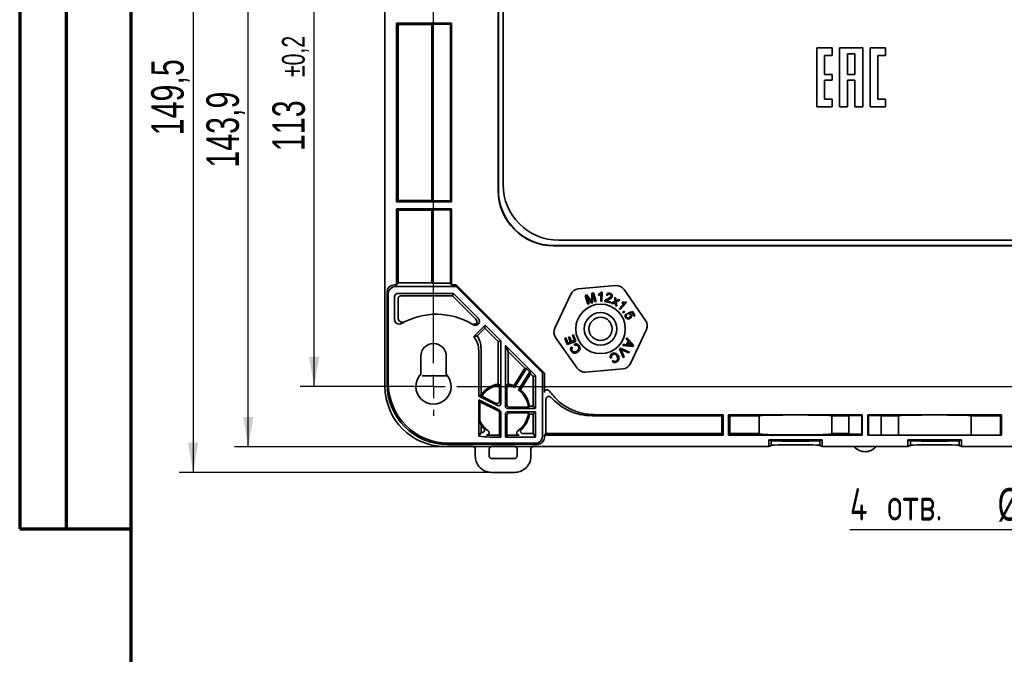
# Model space of a CAD drawing. Header units: millimetres. Extents: x 8 to 210, y -1 to 292.
# Tile 2 of 7: x 8 to 114, y 158 to 227. Entities that reach past the tile are written whole.
import ezdxf

# ---------------------------------------------------------------- set-up
doc = ezdxf.new("R2010")
doc.units = ezdxf.units.MM
doc.layers.add('ЦВЕТ_ОСНОВНОЙ_НАДПИСИ_И_РАМКИ', color=7, linetype='Continuous')
doc.layers.add('ЧЕРТЕЖ', color=234, linetype='Continuous', lineweight=25)
doc.styles.add('SLDTEXTSTYLE0', font='TXT', dxfattribs={"width": 0.7, "bigfont": 'bigfont'})
doc.styles.add('SLDTEXTSTYLE1', font='TXT', dxfattribs={"width": 0.7})
doc.dimstyles.new('SLDDIMSTYLE0', dxfattribs={"dimtxt": 3.5, "dimasz": 3.2, "dimexe": 0, "dimexo": 0.0625, "dimgap": 0.875, "dimtad": 2, "dimdec": 1, "dimlfac": 2, "dimrnd": 1e-09, "dimzin": 12, "dimdsep": 46, "dimtxsty": 'SLDTEXTSTYLE1', "dimsah": 1, "dimcen": 0.09, "dimadec": 0, "dimazin": 3, "dimtol": 1, "dimtp": 0.2, "dimtm": 0.2, "dimtfac": 1, "dimtdec": 1, "dimtofl": 0, "dimtmove": 0, "dimatfit": 3, "dimfxl": 0, "dimfrac": 2, "dimtolj": 1, "dimarcsym": 0})
doc.dimstyles.new('SLDDIMSTYLE1', dxfattribs={"dimtxt": 3.5, "dimasz": 3.2, "dimexe": 0, "dimexo": 0.0625, "dimgap": 0.875, "dimtad": 2, "dimdec": 1, "dimlfac": 2, "dimrnd": 1e-09, "dimzin": 12, "dimdsep": 46, "dimtxsty": 'SLDTEXTSTYLE1', "dimsah": 1, "dimcen": 0.09, "dimadec": 0, "dimazin": 3, "dimtfac": 1, "dimtdec": 1, "dimtofl": 0, "dimtmove": 0, "dimatfit": 3, "dimfxl": 0, "dimfrac": 2, "dimtolj": 1, "dimtzin": 12, "dimarcsym": 0})
doc.dimstyles.new('SLDDIMSTYLE2', dxfattribs={"dimtxt": 3.5, "dimasz": 3.2, "dimexe": 0, "dimexo": 0.0625, "dimgap": 0.875, "dimtad": 0, "dimtih": 1, "dimtoh": 1, "dimdec": 1, "dimlfac": 2, "dimrnd": 1e-09, "dimzin": 12, "dimdsep": 46, "dimtxsty": 'SLDTEXTSTYLE1', "dimsah": 1, "dimcen": 0, "dimadec": 0, "dimazin": 3, "dimtfac": 1, "dimtdec": 1, "dimtofl": 0, "dimtmove": 0, "dimatfit": 3, "dimfxl": 0, "dimfrac": 2, "dimtolj": 1, "dimtzin": 12, "dimarcsym": 0})

# ---------------------------------------------------------------- blocks, each defined once
blk = doc.blocks.new('_D_1')
at = {"layer": 'ЧЕРТЕЖ'}
for p, q in [((52.59, 243.82), (38.23, 243.82)), ((39.73, 187.32), (39.73, 243.82)), ((52.59, 187.32), (38.23, 187.32))]:
    blk.add_line(p, q, dxfattribs=at)
for points in [[(39.73, 243.82), (39.18, 240.62), (40.28, 240.62)], [(39.73, 187.32), (40.28, 190.52), (39.18, 190.52)]]:
    blk.add_solid(points, dxfattribs=at)
at = {"layer": 'ЧЕРТЕЖ', "attachment_point": 1, "rotation": 90, "style": 'SLDTEXTSTYLE1'}
for s, insert, char_height in [('±0,2', (36.26, 220.64), 2.45), ('113', (35.22, 212.67), 3.5)]:
    blk.add_mtext(s, dxfattribs=dict(at, insert=insert, char_height=char_height))
blk = doc.blocks.new('_D_2')
at = {"layer": 'ЧЕРТЕЖ'}
for p, q in [((53.85, 252.8), (31.13, 252.8)), ((32.63, 180.84), (32.63, 252.8)), ((63.34, 180.84), (31.13, 180.84))]:
    blk.add_line(p, q, dxfattribs=at)
for points in [[(32.63, 252.8), (32.08, 249.6), (33.18, 249.6)], [(32.63, 180.84), (33.18, 184.04), (32.08, 184.04)]]:
    blk.add_solid(points, dxfattribs=at)
at = {"layer": 'ЧЕРТЕЖ', "insert": (28.12, 210.88), "char_height": 3.5, "attachment_point": 1, "rotation": 90, "style": 'SLDTEXTSTYLE1'}
blk.add_mtext('143,9', dxfattribs=at)
blk = doc.blocks.new('_D_3')
at = {"layer": 'ЧЕРТЕЖ'}
for p, q in [((53.85, 252.8), (25.19, 252.8)), ((26.69, 252.8), (26.69, 178.07)), ((58.84, 178.07), (25.19, 178.07))]:
    blk.add_line(p, q, dxfattribs=at)
for points in [[(26.69, 252.8), (26.14, 249.6), (27.24, 249.6)], [(26.69, 178.07), (27.24, 181.27), (26.14, 181.27)]]:
    blk.add_solid(points, dxfattribs=at)
at = {"layer": 'ЧЕРТЕЖ', "insert": (22.17, 214.37), "char_height": 3.5, "attachment_point": 1, "rotation": 90, "style": 'SLDTEXTSTYLE1'}
blk.add_mtext('149,5', dxfattribs=at)
blk = doc.blocks.new('_D_5')
at = {"layer": 'ЧЕРТЕЖ'}
for p, q in [((142.93, 188.67), (147.31, 193.05)), ((140.24, 185.98), (126.13, 171.87)), ((126.13, 171.87), (97.44, 171.87))]:
    blk.add_line(p, q, dxfattribs=at)
blk.add_arc((141.59, 187.32), 1.9, 43.6405, 83.2902, dxfattribs=at)
for points in [[(142.93, 188.67), (145.58, 190.54), (144.8, 191.32)], [(140.24, 185.98), (137.59, 184.11), (138.37, 183.33)]]:
    blk.add_solid(points, dxfattribs=at)
at = {"layer": 'ЧЕРТЕЖ', "char_height": 3.5, "attachment_point": 1}
for s, insert, style in [('4 отв.', (97.44, 176.38), 'SLDTEXTSTYLE0'), ('%%c', (113.38, 176.38), 'SLDTEXTSTYLE1'), ('7,6', (118.65, 176.38), 'SLDTEXTSTYLE1')]:
    blk.add_mtext(s, dxfattribs=dict(at, insert=insert, style=style))
blk = doc.blocks.new('SW_CENTERMARKSYMBOL_0')
at = {"layer": 'ЧЕРТЕЖ', "color": 0}
for p, q in [((0, 2.5), (0, 3.15)), ((89, 2.5), (89, 3.15)), ((0, 0), (0, 1.25)), ((89, 0), (89, 1.25)), ((-2.5, 0), (-3.15, 0)), ((0, 0), (-1.25, 0)), ((0, 0), (0, -1.25)), ((0, 0), (1.25, 0)), ((2.5, 0), (86.5, 0)), ((89, 0), (87.75, 0)), ((89, 0), (89, -1.25)), ((89, 0), (90.25, 0)), ((91.5, 0), (92.15, 0)), ((0, -54), (0, -2.5)), ((89, -54), (89, -2.5)), ((0, -56.5), (0, -55.25)), ((89, -56.5), (89, -55.25)), ((-2.5, -56.5), (-3.15, -56.5)), ((0, -56.5), (-1.25, -56.5)), ((0, -56.5), (0, -57.75)), ((0, -56.5), (1.25, -56.5)), ((2.5, -56.5), (86.5, -56.5)), ((89, -56.5), (87.75, -56.5)), ((89, -56.5), (89, -57.75)), ((89, -56.5), (90.25, -56.5)), ((91.5, -56.5), (92.15, -56.5)), ((0, -59), (0, -59.65)), ((89, -59), (89, -59.65))]:
    blk.add_line(p, q, dxfattribs=at)

msp = doc.modelspace()

# ---------------------------------------------------------------- linework, layer by layer
at = {"color": 7, "linetype": 'Continuous', "lineweight": 35}
for p, q in [((47.355, 246.304), (47.355, 187.342)), ((59.548, 232.585), (59.548, 208.464)), ((59.574, 208.49), (59.574, 232.559)), ((60.086, 232.073), (60.086, 209.073)), ((48.585, 226.448), (54.536, 226.448)), ((48.585, 226.448), (48.585, 207.198)), ((48.585, 226.448), (48.794, 226.308)), ((48.794, 207.338), (48.794, 226.308)), ((52.397, 226.308), (48.794, 226.308)), ((52.397, 226.308), (52.506, 226.33)), ((52.397, 207.338), (52.397, 226.308)), ((54.419, 226.33), (52.506, 226.33)), ((52.506, 226.33), (52.506, 207.316)), ((54.419, 226.33), (54.536, 226.448)), ((54.419, 226.33), (54.419, 207.316)), ((54.536, 226.448), (54.536, 207.198)), ((95.537, 223.795), (93.893, 223.795)), ((93.893, 223.795), (93.893, 217.437)), ((94.717, 222.969), (95.537, 222.969)), ((94.717, 220.925), (94.717, 222.969)), ((95.537, 222.969), (95.537, 223.795)), ((96.335, 223.795), (96.335, 217.437)), ((98.833, 223.795), (96.335, 223.795)), ((97.194, 223.153), (97.973, 223.153)), ((97.194, 220.925), (97.194, 223.153)), ((97.973, 223.153), (97.973, 220.925)), ((98.833, 217.437), (98.833, 223.795)), ((101.275, 223.795), (99.631, 223.795)), ((99.631, 223.795), (99.631, 217.437)), ((100.476, 222.969), (101.275, 222.969)), ((100.476, 218.259), (100.476, 222.969)), ((101.275, 222.969), (101.275, 223.795)), ((95.537, 220.925), (94.717, 220.925)), ((95.537, 220.301), (95.537, 220.925)), ((97.973, 220.925), (97.194, 220.925)), ((94.717, 220.301), (95.537, 220.301)), ((94.717, 218.259), (94.717, 220.301)), ((97.194, 220.301), (97.973, 220.301)), ((97.194, 217.437), (97.194, 220.301)), ((97.973, 220.301), (97.973, 217.437)), ((95.537, 218.259), (94.717, 218.259)), ((95.537, 217.437), (95.537, 218.259)), ((101.275, 218.259), (100.476, 218.259)), ((101.275, 217.437), (101.275, 218.259)), ((93.893, 217.437), (95.537, 217.437)), ((96.335, 217.437), (97.194, 217.437)), ((97.973, 217.437), (98.833, 217.437)), ((99.631, 217.437), (101.275, 217.437)), ((48.585, 207.198), (48.794, 207.338)), ((48.585, 207.198), (54.536, 207.198)), ((52.397, 207.338), (48.794, 207.338)), ((52.397, 207.338), (52.506, 207.316)), ((54.419, 207.316), (52.506, 207.316)), ((54.419, 207.316), (54.536, 207.198)), ((48.585, 206.448), (54.536, 206.448)), ((48.585, 206.448), (48.585, 198.269)), ((48.585, 206.448), (48.794, 206.308)), ((52.397, 206.308), (48.794, 206.308)), ((48.794, 198.479), (48.794, 206.308)), ((52.397, 206.308), (52.506, 206.33)), ((52.397, 198.479), (52.397, 206.308)), ((54.419, 206.33), (52.506, 206.33)), ((52.506, 206.33), (52.506, 198.446)), ((54.419, 206.33), (54.536, 206.448)), ((54.419, 206.33), (54.419, 198.446)), ((54.536, 206.448), (54.536, 198.269)), ((66.086, 203.073), (129.086, 203.073)), ((129.702, 202.472), (65.54, 202.472)), ((65.566, 202.498), (129.676, 202.498)), ((48.794, 198.479), (48.585, 198.269)), ((48.794, 198.479), (52.397, 198.479)), ((52.506, 198.446), (52.397, 198.479)), ((52.506, 198.446), (54.419, 198.446)), ((54.536, 198.269), (54.419, 198.446)), ((47.585, 187.572), (47.585, 197.519)), ((47.716, 197.323), (47.716, 187.703)), ((48.335, 198.269), (48.585, 198.269)), ((55.043, 198.073), (48.466, 198.073)), ((48.688, 197.322), (54.75, 197.322)), ((54.536, 198.269), (55.032, 198.269)), ((54.647, 197.073), (54.75, 197.322)), ((54.75, 197.322), (57.382, 194.69)), ((55.032, 198.269), (55.043, 198.073)), ((64.53, 188.771), (55.032, 198.269)), ((55.043, 198.073), (64.333, 188.782)), ((68.186, 197.834), (72.212, 198.181)), ((69.635, 196.63), (69.646, 197.361)), ((69.646, 197.361), (69.814, 197.416)), ((69.814, 197.416), (70.124, 196.471)), ((70.664, 197.484), (70.742, 197.483)), ((70.742, 197.483), (70.727, 196.493)), ((73.118, 197.757), (75.432, 194.444)), ((48.388, 194.537), (48.388, 197.022)), ((48.762, 194.739), (48.762, 196.773)), ((49.061, 197.073), (54.647, 197.073)), ((57.125, 194.595), (54.647, 197.073)), ((65.653, 193.601), (67.366, 197.262)), ((68.912, 197.121), (69.101, 197.183)), ((69.222, 196.176), (68.912, 197.121)), ((69.079, 197.02), (69.342, 196.216)), ((69.616, 196.305), (69.079, 197.02)), ((69.101, 197.183), (69.544, 196.587)), ((69.728, 196.342), (69.616, 196.305)), ((69.744, 197.223), (69.728, 196.342)), ((70.003, 196.432), (69.744, 197.223)), ((70.124, 196.471), (70.003, 196.432)), ((70.373, 197.124), (70.375, 197.241)), ((70.606, 196.495), (70.617, 197.267)), ((70.727, 196.493), (70.606, 196.495)), ((71.653, 196.32), (71.022, 196.487)), ((71.215, 196.557), (71.683, 196.432)), ((71.343, 197.12), (71.225, 197.164)), ((71.683, 196.432), (71.653, 196.32)), ((71.732, 196.295), (72.143, 196.496)), ((71.862, 196.224), (71.732, 196.295)), ((72.164, 196.381), (71.862, 196.224)), ((72.097, 196.916), (72.23, 196.842)), ((72.143, 196.496), (72.097, 196.916)), ((72.17, 196.31), (72.164, 196.381)), ((72.191, 196.042), (72.17, 196.31)), ((72.23, 196.842), (72.246, 196.641)), ((72.653, 196.609), (72.272, 196.433)), ((72.272, 196.433), (72.322, 195.97)), ((72.337, 196.589), (72.525, 196.68)), ((72.525, 196.68), (72.653, 196.609)), ((72.619, 195.7), (73.143, 196.272)), ((73.38, 196.352), (72.709, 195.618)), ((72.864, 196.328), (72.943, 196.415)), ((73.323, 196.405), (73.38, 196.352)), ((69.342, 196.216), (69.222, 196.176)), ((72.322, 195.97), (72.191, 196.042)), ((72.709, 195.618), (72.619, 195.7)), ((72.967, 195.344), (73.077, 195.427)), ((73.05, 195.234), (72.967, 195.344)), ((73.16, 195.317), (73.05, 195.234)), ((73.077, 195.427), (73.16, 195.317)), ((73.575, 195.262), (74.077, 195.391)), ((73.61, 195.152), (73.575, 195.262)), ((74.013, 195.253), (73.749, 195.189)), ((74.181, 194.895), (74.013, 195.253)), ((74.077, 195.391), (74.286, 194.945)), ((73.377, 195.193), (73.441, 195.081)), ((74.286, 194.945), (74.181, 194.895)), ((56.928, 192.692), (58.154, 193.918)), ((58.119, 193.601), (57.295, 192.777)), ((58.154, 193.918), (58.119, 193.601)), ((59.537, 192.182), (58.119, 193.601)), ((58.154, 193.918), (59.836, 192.236)), ((75.518, 193.448), (73.805, 189.787)), ((59.537, 192.182), (59.836, 192.236)), ((59.537, 192.182), (59.537, 187.588)), ((59.836, 185.499), (59.836, 192.236)), ((68.053, 189.291), (65.739, 192.605)), ((66.735, 192.518), (66.845, 192.559)), ((66.982, 191.841), (66.735, 192.518)), ((66.845, 192.559), (67.047, 192.006)), ((67.919, 192.183), (66.982, 191.841)), ((67.047, 192.006), (67.334, 192.11)), ((67.145, 192.629), (67.255, 192.669)), ((67.334, 192.11), (67.145, 192.629)), ((67.255, 192.669), (67.444, 192.15)), ((67.444, 192.15), (67.763, 192.267)), ((67.554, 192.842), (67.664, 192.882)), ((67.763, 192.267), (67.554, 192.842)), ((67.664, 192.882), (67.919, 192.183)), ((73.359, 192.428), (73.424, 192.552)), ((73.574, 192.191), (73.359, 192.428)), ((73.38, 191.825), (73.574, 192.191)), ((73.424, 192.552), (74.123, 191.751)), ((73.65, 192.108), (73.493, 191.811)), ((73.857, 191.875), (73.65, 192.108)), ((57.461, 186.282), (57.461, 191.149)), ((57.709, 191.398), (57.709, 186.436)), ((60.336, 191.736), (63.584, 188.487)), ((60.336, 185.199), (60.336, 191.736)), ((60.336, 191.736), (60.634, 191.085)), ((60.634, 191.085), (60.634, 187.588)), ((62.422, 189.298), (60.634, 191.085)), ((67.438, 191.596), (67.541, 191.512)), ((67.803, 191.732), (67.749, 191.856)), ((72.624, 191.369), (72.72, 191.463)), ((73.046, 190.396), (72.624, 191.369)), ((72.72, 191.463), (73.687, 191.033)), ((72.824, 191.187), (73.141, 190.49)), ((73.586, 190.933), (72.899, 191.261)), ((72.99, 191.731), (73.06, 191.863)), ((74.057, 191.626), (72.99, 191.731)), ((73.06, 191.863), (73.38, 191.825)), ((73.493, 191.811), (73.784, 191.773)), ((73.687, 191.033), (73.586, 190.933)), ((74.123, 191.751), (74.057, 191.626)), ((51.211, 188.634), (51.211, 190.573)), ((53.961, 190.573), (53.961, 188.634)), ((71.767, 190.423), (71.635, 190.394)), ((71.829, 190.04), (71.931, 190.124)), ((73.141, 190.49), (73.046, 190.396)), ((61.232, 187.402), (62.422, 189.298)), ((62.614, 189.272), (61.33, 187.226)), ((62.977, 188.91), (61.753, 186.96)), ((62.614, 189.272), (62.422, 189.298)), ((62.977, 188.91), (62.614, 189.272)), ((62.977, 188.91), (63.041, 188.679)), ((72.985, 189.214), (68.959, 188.867)), ((51.357, 188.475), (54.096, 188.475)), ((61.955, 186.949), (63.041, 188.679)), ((63.335, 188.384), (63.041, 188.679)), ((63.584, 188.487), (63.335, 188.384)), ((63.335, 188.384), (63.335, 185.197)), ((63.584, 184.949), (63.584, 188.487)), ((64.333, 181.954), (64.333, 188.782)), ((64.333, 188.782), (64.53, 188.771)), ((64.53, 188.771), (64.53, 186.658)), ((59.679, 187.493), (59.679, 185.724)), ((60.493, 187.493), (60.493, 185.33)), ((57.709, 186.436), (57.461, 186.282)), ((57.461, 186.282), (59.474, 185.275)), ((57.461, 185.89), (59.698, 184.772)), ((57.461, 185.89), (57.461, 181.984)), ((57.461, 185.89), (57.592, 185.678)), ((57.592, 183.615), (57.592, 185.678)), ((59.54, 184.704), (57.592, 185.678)), ((57.738, 186.421), (57.709, 186.436)), ((59.317, 185.5), (57.778, 186.27)), ((64.706, 185.955), (64.706, 182.25)), ((60.586, 184.949), (63.584, 184.949)), ((60.586, 184.598), (63.584, 184.598)), ((62.819, 185.08), (60.743, 185.08)), ((63.335, 185.197), (62.922, 185.197)), ((63.335, 185.197), (63.584, 184.949)), ((63.335, 184.35), (63.584, 184.598)), ((63.584, 184.598), (63.584, 181.877)), ((59.679, 184.48), (59.679, 182.073)), ((59.836, 181.877), (59.836, 184.548)), ((60.336, 181.877), (60.336, 184.348)), ((60.493, 184.218), (60.493, 182.073)), ((62.819, 184.467), (60.743, 184.467)), ((63.335, 184.35), (62.922, 184.35)), ((63.335, 184.35), (63.335, 182.25)), ((69.706, 184.157), (83.668, 184.157)), ((83.786, 184.274), (69.989, 184.274)), ((83.786, 184.274), (83.668, 184.157)), ((83.668, 182.25), (83.668, 184.157)), ((83.786, 182.073), (83.786, 184.274)), ((98.786, 184.274), (84.386, 184.274)), ((84.386, 182.073), (84.386, 184.274)), ((84.386, 184.274), (84.504, 184.157)), ((84.504, 184.157), (87.668, 184.157)), ((84.504, 182.25), (84.504, 184.157)), ((87.85, 184.193), (87.668, 184.157)), ((87.668, 182.25), (87.668, 184.157)), ((95.503, 184.157), (95.321, 184.193)), ((95.503, 184.157), (97.336, 184.157)), ((95.503, 184.157), (95.503, 182.25)), ((97.336, 184.178), (97.336, 182.217)), ((98.786, 184.274), (98.72, 184.208)), ((98.72, 184.208), (98.72, 182.172)), ((98.786, 182.073), (98.786, 184.274)), ((113.786, 184.274), (99.386, 184.274)), ((99.386, 182.073), (99.386, 184.274)), ((99.386, 184.274), (99.452, 184.208)), ((99.452, 182.073), (99.452, 184.208)), ((100.836, 182.073), (100.836, 184.178)), ((100.836, 184.157), (102.668, 184.157)), ((102.85, 184.193), (102.668, 184.157)), ((102.668, 182.073), (102.668, 184.157)), ((110.503, 184.157), (110.321, 184.193)), ((110.503, 184.157), (113.668, 184.157)), ((110.503, 184.157), (110.503, 182.073)), ((113.786, 184.274), (113.668, 184.157)), ((113.668, 182.073), (113.668, 184.157)), ((113.786, 182.073), (113.786, 184.274)), ((57.709, 182.382), (57.709, 183.168)), ((59.836, 181.877), (58.637, 181.877)), ((58.834, 182.073), (59.679, 182.073)), ((59.836, 181.877), (59.679, 182.073)), ((60.336, 181.877), (60.493, 182.073)), ((63.584, 181.877), (60.336, 181.877)), ((60.493, 182.073), (61.816, 182.073)), ((63.335, 182.25), (62.219, 182.25)), ((63.584, 181.877), (63.335, 182.25)), ((64.53, 182.073), (64.706, 182.25)), ((64.53, 182.073), (64.53, 181.823)), ((64.53, 182.073), (83.786, 182.073)), ((83.668, 182.25), (64.706, 182.25)), ((83.668, 182.25), (83.786, 182.073)), ((84.504, 182.25), (84.386, 182.073)), ((84.386, 182.073), (98.786, 182.073)), ((87.668, 182.25), (84.504, 182.25)), ((87.668, 182.25), (87.85, 182.196)), ((88.699, 181.573), (94.473, 181.573)), ((88.699, 181.573), (88.699, 180.844)), ((88.961, 181.486), (88.699, 181.573)), ((88.961, 180.975), (88.961, 181.486)), ((94.473, 181.573), (94.211, 181.486)), ((94.211, 180.975), (94.211, 181.486)), ((94.473, 180.844), (94.473, 181.573)), ((95.321, 182.196), (95.503, 182.25)), ((97.336, 182.25), (95.503, 182.25)), ((98.72, 182.172), (98.786, 182.073)), ((99.386, 182.073), (113.786, 182.073)), ((103.699, 181.573), (109.473, 181.573)), ((103.699, 181.573), (103.699, 180.844)), ((103.961, 181.486), (103.699, 181.573)), ((103.961, 180.975), (103.961, 181.486)), ((109.473, 181.573), (109.211, 181.486)), ((109.211, 180.975), (109.211, 181.486)), ((109.473, 180.844), (109.473, 181.573)), ((53.853, 180.844), (56.833, 180.844)), ((54.084, 181.073), (63.78, 181.073)), ((63.583, 181.204), (54.215, 181.204)), ((57.084, 180.594), (57.084, 179.822)), ((58.586, 179.823), (58.586, 180.594)), ((58.836, 180.844), (61.335, 180.844)), ((61.586, 180.594), (61.586, 179.823)), ((63.088, 179.822), (63.088, 180.594)), ((63.338, 180.844), (88.699, 180.844)), ((88.699, 180.844), (88.961, 180.975)), ((94.211, 180.975), (94.473, 180.844)), ((94.473, 180.844), (103.699, 180.844)), ((103.699, 180.844), (103.961, 180.975)), ((109.211, 180.975), (109.473, 180.844)), ((109.473, 180.844), (140.318, 180.844)), ((61.336, 179.573), (58.836, 179.573)), ((58.835, 178.071), (61.336, 178.071))]:
    msp.add_line(p, q, dxfattribs=at)
at = {"color": 7, "linetype": 'Continuous', "lineweight": 35, "flags": 128}
msp.add_lwpolyline([(57.709, 182.382), (57.57, 182.159), (57.461, 181.984)], dxfattribs=at)
at = {"color": 7, "linetype": 'Continuous', "lineweight": 35}
for radius in [2.667, 1.75, 1.25]:
    msp.add_circle((70.586, 193.524), radius, dxfattribs=at)
for centre, radius, start, end in [((66.086, 209.073), 6, 180, 270), ((68.272, 196.838), 1, 94.92671, 154.92671), ((72.298, 197.185), 1, 34.92671, 94.92671), ((48.888, 194.537), 0.5, 180.01093, 299.9321), ((52.878, 187.603), 7.5, 58.25573, 119.90907), ((56.771, 194.241), 0.5, 350.45038, 44.99948), ((53.231, 187.249), 8, 58.25501, 59.7237), ((74.612, 193.871), 1, 334.92671, 34.92671), ((66.559, 193.177), 1, 154.92671, 214.92671), ((52.586, 190.573), 1.375, 360, 180), ((68.873, 189.864), 1, 214.92671, 274.92671), ((72.9, 190.211), 1, 274.92671, 334.92671), ((52.586, 187.323), 1.9, 136.3595, 43.6405), ((60.086, 184.774), 2.868, 101.02623, 144.93495), ((60.086, 184.774), 2.75, 98.5132, 147.04481), ((60.086, 184.774), 2.75, 63.10181, 81.4868), ((60.086, 184.774), 2.868, 66.44376, 78.97377), ((60.086, 184.774), 2.75, 6.39014, 52.66999), ((60.086, 184.774), 2.868, 8.49999, 49.32804), ((59.429, 184.48), 0.25, 0.00007, 63.43726), ((59.586, 184.548), 0.25, 0.00007, 63.43726), ((60.086, 184.774), 2.75, 204.91405, 234.08606), ((60.086, 184.774), 2.75, 305.23563, 353.60986), ((60.086, 184.774), 2.868, 313.17835, 351.50001), ((60.086, 184.774), 2.868, 214.04523, 223.92984), ((58.327, 182.344), 0.25, 265.25885, 54.22051), ((61.816, 182.323), 0.25, 125.14359, 270.05768), ((58.637, 188.378), 6.501, 259.57199, 270.00032), ((58.834, 188.575), 6.502, 265.343, 270.00006), ((99.086, 181.826), 1.527, 220.04645, 319.95355)]:
    msp.add_arc(centre, radius, start, end, dxfattribs=at)
for centre, major_axis, ratio, start_param, end_param in [((65.556, 208.48), (-4.254, -4.254), 0.9972647, 5.4991567, 7.0672139), ((65.582, 208.506), (4.254, 4.254), 0.9972647, 2.357564, 3.9256213), ((48.335, 197.519), (0.416, -0.624), 0.9995052, 2.553877, 4.1242165), ((48.466, 197.323), (-0.416, 0.624), 0.9995052, 5.6954697, 7.2658092), ((48.688, 197.022), (-0.25, 0.166), 0.9995052, 5.3005614, 6.8709009), ((49.062, 196.773), (-0.25, 0.166), 0.9995052, 5.3005614, 6.8709009), ((54.585, 190.774), (5.187, 1.964), 0.2032079, 0.9462612, 1.026913), ((54.96, 191.149), (1.768, 1.768), 0.9996955, 5.4979394, 6.1628954), ((55.209, 191.397), (1.768, 1.768), 0.9996955, 5.4979394, 6.0822436), ((53.858, 187.346), (4.599, 4.599), 0.999315, 2.3565371, 3.9266482), ((54.086, 187.574), (-4.598, -4.598), 0.9996955, 5.4979394, 7.0684312), ((54.217, 187.705), (4.598, 4.598), 0.9996955, 2.3563468, 3.9268385), ((53.513, 184.774), (7.888, 0), 0.5528269, 0.6734303, 0.7016746), ((66.659, 184.774), (7.888, 0), 0.552827, 2.4399174, 2.4681618), ((57.461, 186.421), (3.938, -2.471), 0.7454317, 0.911187, 0.9584502), ((62.711, 183.126), (3.938, -2.471), 0.7454317, 2.1831425, 2.2304057), ((59.429, 185.724), (0.143, -0.205), 0.9993316, 5.2101042, 7.2439538), ((59.586, 185.499), (-0.143, 0.205), 0.9993316, 2.0685116, 4.1023612), ((60.586, 185.199), (-0.192, -0.16), 0.9996285, 5.5886517, 7.1590826), ((60.586, 184.348), (-0.192, 0.16), 0.9996285, 5.407288, 6.9777189), ((60.743, 185.33), (-0.192, -0.16), 0.9996285, 5.5886517, 7.1590826), ((60.743, 184.217), (-0.192, 0.16), 0.9996285, 5.407288, 6.9777189), ((91.586, 184.187), (3.75, 0), 0.0174551, 0.0872665, 3.0543262), ((99.086, 184.178), (1.75, 0), 0.0174551, 1.7814739, 3.1415927), ((99.086, 184.178), (1.75, 0), 0.0174551, 0, 1.3599223), ((106.586, 184.187), (3.75, 0), 0.0174551, 0.0872665, 3.0543262), ((59.015, 188.752), (-4.615, -4.584), 0.9993169, 0.5869261, 0.6001455), ((63.583, 181.954), (-0.624, 0.416), 0.9995052, 2.1589688, 3.7293083), ((63.779, 181.823), (-0.624, 0.416), 0.9995052, 2.1589688, 3.7293083), ((91.586, 182.204), (3.75, 0), 0.0261859, 3.2288591, 6.1959188), ((91.586, 181.486), (2.625, 0), 0.0174551, 3.1415927, 6.2831853), ((99.086, 182.217), (1.75, 0), 0.0261859, 3.1415927, 4.5017114), ((106.586, 181.486), (2.625, 0), 0.0174551, 3.1415927, 6.2831853), ((56.833, 180.594), (0.24, 0.072), 0.9958559, 5.9935037, 7.5620185), ((58.837, 180.594), (0.24, -0.072), 0.9958559, 1.8627594, 3.4312743), ((61.335, 180.594), (0.24, 0.072), 0.9958559, 5.9935037, 7.5620185), ((63.339, 180.594), (0.24, -0.072), 0.9958559, 1.8627594, 3.4312743), ((91.586, 180.975), (2.625, 0), 0.0261859, 0, 3.1415927), ((106.586, 180.975), (2.625, 0), 0.0261859, 0, 3.1415927)]:
    msp.add_ellipse(centre, major_axis=major_axis, ratio=ratio, start_param=start_param, end_param=end_param, dxfattribs=at)
at = {"color": 7, "linetype": 'Continuous', "lineweight": 35, "extrusion": (-4.92714e-08, -8.02454e-08, 1)}
msp.add_ellipse((49.262, 194.739), major_axis=(-0.446, -0.227, 0), ratio=0.999569, start_param=5.8129863, end_param=7.8525921, dxfattribs=at)
at = {"color": 7, "linetype": 'Continuous', "lineweight": 35, "extrusion": (1.20607e-05, -6.52023e-06, 1)}
msp.add_ellipse((57.84, 182.611), major_axis=(-0.209, 0.138, 0), ratio=0.9968437, start_param=1.966638, end_param=4.4906384, dxfattribs=at)
at = {"color": 7, "linetype": 'Continuous', "lineweight": 35}
for points, knots in [([(70.375, 197.241), (70.44, 197.275), (70.555, 197.334), (70.631, 197.439), (70.664, 197.484)], [0, 0, 0, 0, 0.5605374, 1, 1, 1, 1]), ([(71.225, 197.164), (71.244, 197.206), (71.281, 197.288), (71.389, 197.362), (71.505, 197.38), (71.574, 197.366), (71.609, 197.358)], [0, 0, 0, 0, 0.280256, 0.558926, 0.7791523, 1, 1, 1, 1]), ([(71.609, 197.358), (71.65, 197.344), (71.733, 197.316), (71.816, 197.223), (71.853, 197.116), (71.842, 197.048), (71.836, 197.014)], [0, 0, 0, 0, 0.2805379, 0.5597194, 0.7797629, 1, 1, 1, 1]), ([(69.544, 196.587), (69.561, 196.564), (69.591, 196.522), (69.621, 196.48), (69.634, 196.462)], [0, 0, 0, 0, 0.5600051, 1, 1, 1, 1]), ([(69.634, 196.462), (69.634, 196.493), (69.634, 196.549), (69.635, 196.605), (69.635, 196.63)], [0, 0, 0, 0, 0.5599914, 1, 1, 1, 1]), ([(70.617, 197.267), (70.575, 197.234), (70.499, 197.177), (70.412, 197.14), (70.373, 197.124)], [0, 0, 0, 0, 0.5596507, 1, 1, 1, 1]), ([(71.022, 196.487), (71.026, 196.503), (71.034, 196.531), (71.05, 196.555), (71.057, 196.565)], [0, 0, 0, 0, 0.5598934, 1, 1, 1, 1]), ([(71.057, 196.565), (71.107, 196.614), (71.196, 196.702), (71.31, 196.753), (71.36, 196.776)], [0, 0, 0, 0, 0.5583459, 1, 1, 1, 1]), ([(71.449, 196.691), (71.421, 196.678), (71.375, 196.657), (71.312, 196.625), (71.26, 196.596), (71.23, 196.57), (71.215, 196.557)], [0, 0, 0, 0, 0.3400688, 0.5601112, 0.7801056, 1, 1, 1, 1]), ([(71.581, 197.262), (71.552, 197.267), (71.494, 197.277), (71.415, 197.244), (71.365, 197.186), (71.35, 197.142), (71.343, 197.12)], [0, 0, 0, 0, 0.28010551, 0.55892656, 0.77907171, 1, 1, 1, 1]), ([(71.36, 196.776), (71.438, 196.812), (71.546, 196.863), (71.673, 196.956), (71.702, 197.018), (71.717, 197.049)], [0, 0, 0, 0, 0.56116345, 0.78132616, 1, 1, 1, 1]), ([(71.836, 197.014), (71.817, 196.969), (71.777, 196.879), (71.629, 196.778), (71.517, 196.724), (71.449, 196.691)], [0, 0, 0, 0, 0.2784209, 0.5586026, 1, 1, 1, 1]), ([(71.717, 197.049), (71.72, 197.075), (71.727, 197.128), (71.692, 197.197), (71.64, 197.242), (71.6, 197.255), (71.581, 197.262)], [0, 0, 0, 0, 0.27934541, 0.55884233, 0.7792148, 1, 1, 1, 1]), ([(72.246, 196.641), (72.247, 196.624), (72.249, 196.592), (72.25, 196.56), (72.251, 196.546)], [0, 0, 0, 0, 0.5600032, 1, 1, 1, 1]), ([(72.251, 196.546), (72.267, 196.555), (72.295, 196.569), (72.324, 196.583), (72.337, 196.589)], [0, 0, 0, 0, 0.5599969, 1, 1, 1, 1]), ([(73.143, 196.272), (73.089, 196.276), (72.994, 196.283), (72.904, 196.314), (72.864, 196.328)], [0, 0, 0, 0, 0.5597067, 1, 1, 1, 1]), ([(72.943, 196.415), (73.014, 196.397), (73.14, 196.365), (73.267, 196.392), (73.323, 196.405)], [0, 0, 0, 0, 0.5605017, 1, 1, 1, 1]), ([(56.659, 194.08), (56.715, 194.055), (56.828, 194.004), (57.003, 194.012), (57.154, 194.065), (57.227, 194.127), (57.264, 194.158)], [0, 0, 0, 0, 0.2798134, 0.5595187, 0.7797422, 1, 1, 1, 1]), ([(57.382, 194.69), (57.423, 194.639), (57.504, 194.537), (57.537, 194.354), (57.516, 194.186), (57.465, 194.097), (57.44, 194.053)], [0, 0, 0, 0, 0.2797946, 0.5594597, 0.7797049, 1, 1, 1, 1]), ([(73.262, 194.787), (73.246, 194.828), (73.215, 194.91), (73.233, 195.035), (73.292, 195.133), (73.348, 195.173), (73.377, 195.193)], [0, 0, 0, 0, 0.2802438, 0.5595151, 0.7795664, 1, 1, 1, 1]), ([(73.481, 194.602), (73.428, 194.622), (73.333, 194.659), (73.283, 194.748), (73.262, 194.787)], [0, 0, 0, 0, 0.5583179, 1, 1, 1, 1]), ([(73.441, 195.081), (73.419, 195.065), (73.375, 195.032), (73.337, 194.963), (73.33, 194.89), (73.345, 194.85), (73.352, 194.829)], [0, 0, 0, 0, 0.28064042, 0.55981482, 0.77977829, 1, 1, 1, 1]), ([(73.352, 194.829), (73.371, 194.801), (73.408, 194.744), (73.5, 194.711), (73.587, 194.713), (73.636, 194.732), (73.661, 194.742)], [0, 0, 0, 0, 0.2789066, 0.5584633, 0.7790087, 1, 1, 1, 1]), ([(73.725, 194.63), (73.681, 194.613), (73.601, 194.583), (73.518, 194.596), (73.481, 194.602)], [0, 0, 0, 0, 0.559644, 1, 1, 1, 1]), ([(73.774, 195.029), (73.764, 195.047), (73.745, 195.081), (73.69, 195.13), (73.641, 195.143), (73.61, 195.152)], [0, 0, 0, 0, 0.2808101, 0.5613473, 1, 1, 1, 1]), ([(73.661, 194.742), (73.689, 194.758), (73.746, 194.79), (73.794, 194.872), (73.801, 194.957), (73.783, 195.005), (73.774, 195.029)], [0, 0, 0, 0, 0.2804142, 0.5594361, 0.7795181, 1, 1, 1, 1]), ([(73.885, 195.045), (73.9, 195.001), (73.929, 194.912), (73.894, 194.781), (73.821, 194.684), (73.757, 194.648), (73.725, 194.63)], [0, 0, 0, 0, 0.2794947, 0.559063, 0.7793385, 1, 1, 1, 1]), ([(73.749, 195.189), (73.781, 195.168), (73.837, 195.13), (73.87, 195.071), (73.885, 195.045)], [0, 0, 0, 0, 0.5597915, 1, 1, 1, 1]), ([(57.44, 194.053), (57.391, 194.013), (57.293, 193.934), (57.118, 193.899), (56.956, 193.914), (56.868, 193.959), (56.824, 193.981)], [0, 0, 0, 0, 0.2798051, 0.5594967, 0.7797286, 1, 1, 1, 1]), ([(67.448, 191.109), (67.42, 191.15), (67.366, 191.233), (67.348, 191.373), (67.375, 191.498), (67.417, 191.563), (67.438, 191.596)], [0, 0, 0, 0, 0.28011, 0.5595253, 0.7796312, 1, 1, 1, 1]), ([(68.134, 191.046), (68.073, 191.006), (67.951, 190.926), (67.741, 190.909), (67.564, 190.983), (67.487, 191.067), (67.448, 191.109)], [0, 0, 0, 0, 0.2804489, 0.5594641, 0.7795752, 1, 1, 1, 1]), ([(67.541, 191.512), (67.523, 191.483), (67.487, 191.425), (67.471, 191.328), (67.493, 191.242), (67.523, 191.197), (67.538, 191.175)], [0, 0, 0, 0, 0.2805042, 0.5596323, 0.7795998, 1, 1, 1, 1]), ([(67.538, 191.175), (67.576, 191.135), (67.651, 191.055), (67.858, 191.028), (67.978, 191.105), (68.051, 191.152)], [0, 0, 0, 0, 0.2803607, 0.5595817, 1, 1, 1, 1]), ([(67.749, 191.856), (67.8, 191.874), (67.902, 191.91), (68.055, 191.893), (68.179, 191.828), (68.235, 191.764), (68.263, 191.732)], [0, 0, 0, 0, 0.2802592, 0.5595594, 0.7796234, 1, 1, 1, 1]), ([(68.18, 191.655), (68.153, 191.684), (68.1, 191.742), (67.959, 191.787), (67.862, 191.753), (67.803, 191.732)], [0, 0, 0, 0, 0.2808832, 0.5611553, 1, 1, 1, 1]), ([(68.051, 191.152), (68.093, 191.188), (68.176, 191.259), (68.253, 191.397), (68.247, 191.544), (68.203, 191.618), (68.18, 191.655)], [0, 0, 0, 0, 0.2811801, 0.5604459, 0.7799411, 1, 1, 1, 1]), ([(68.263, 191.732), (68.304, 191.67), (68.387, 191.544), (68.364, 191.326), (68.265, 191.161), (68.178, 191.084), (68.134, 191.046)], [0, 0, 0, 0, 0.2800245, 0.5581231, 0.7789203, 1, 1, 1, 1]), ([(72.748, 191.339), (72.763, 191.311), (72.79, 191.261), (72.814, 191.209), (72.824, 191.187)], [0, 0, 0, 0, 0.55997746, 1, 1, 1, 1]), ([(72.899, 191.261), (72.87, 191.274), (72.819, 191.299), (72.77, 191.327), (72.748, 191.339)], [0, 0, 0, 0, 0.559996, 1, 1, 1, 1]), ([(73.784, 191.773), (73.825, 191.768), (73.897, 191.759), (73.968, 191.746), (73.999, 191.74)], [0, 0, 0, 0, 0.5600227, 1, 1, 1, 1]), ([(73.999, 191.74), (73.971, 191.763), (73.921, 191.806), (73.876, 191.854), (73.857, 191.875)], [0, 0, 0, 0, 0.5599783, 1, 1, 1, 1]), ([(71.635, 190.394), (71.627, 190.447), (71.612, 190.553), (71.659, 190.7), (71.746, 190.808), (71.819, 190.85), (71.856, 190.871)], [0, 0, 0, 0, 0.28023401, 0.55952472, 0.7795996, 1, 1, 1, 1]), ([(71.915, 190.776), (71.882, 190.755), (71.815, 190.714), (71.743, 190.586), (71.758, 190.484), (71.767, 190.423)], [0, 0, 0, 0, 0.2808325, 0.5611078, 1, 1, 1, 1]), ([(72.306, 189.954), (72.26, 189.936), (72.169, 189.899), (72.029, 189.908), (71.912, 189.959), (71.856, 190.013), (71.829, 190.04)], [0, 0, 0, 0, 0.2800957, 0.5594505, 0.7795849, 1, 1, 1, 1]), ([(71.856, 190.871), (71.925, 190.899), (72.064, 190.956), (72.273, 190.891), (72.413, 190.762), (72.472, 190.662), (72.501, 190.612)], [0, 0, 0, 0, 0.2799847, 0.5580882, 0.7789062, 1, 1, 1, 1]), ([(72.381, 190.551), (72.354, 190.599), (72.301, 190.694), (72.181, 190.797), (72.037, 190.82), (71.956, 190.79), (71.915, 190.776)], [0, 0, 0, 0, 0.2812182, 0.5605106, 0.7800192, 1, 1, 1, 1]), ([(71.931, 190.124), (71.955, 190.1), (72.005, 190.054), (72.096, 190.02), (72.185, 190.025), (72.234, 190.045), (72.259, 190.056)], [0, 0, 0, 0, 0.2805437, 0.5595859, 0.7795322, 1, 1, 1, 1]), ([(72.259, 190.056), (72.305, 190.085), (72.398, 190.143), (72.465, 190.339), (72.413, 190.471), (72.381, 190.551)], [0, 0, 0, 0, 0.28036525, 0.55958609, 1, 1, 1, 1]), ([(72.501, 190.612), (72.528, 190.544), (72.582, 190.41), (72.557, 190.201), (72.451, 190.043), (72.354, 189.984), (72.306, 189.954)], [0, 0, 0, 0, 0.2804714, 0.5594758, 0.779565, 1, 1, 1, 1]), ([(64.53, 186.658), (64.533, 186.69), (64.538, 186.753), (64.584, 186.839), (64.652, 186.906), (64.738, 186.95), (64.833, 186.964), (64.927, 186.947), (65.013, 186.903), (65.054, 186.855), (65.075, 186.83)], [0, 0, 0, 0, 0.1251679, 0.2502298, 0.3751645, 0.5000088, 0.6248518, 0.7497819, 0.8748385, 1, 1, 1, 1]), ([(65.075, 186.831), (65.377, 186.459), (65.98, 185.713), (67.189, 184.909), (68.544, 184.376), (69.507, 184.308), (69.989, 184.274)], [0, 0, 0, 0, 0.2487919, 0.4982768, 0.7491519, 1, 1, 1, 1]), ([(57.778, 186.27), (57.771, 186.298), (57.757, 186.349), (57.744, 186.399), (57.738, 186.421)], [0, 0, 0, 0, 0.56, 1, 1, 1, 1]), ([(65.229, 186.156), (65.207, 186.176), (65.163, 186.218), (65.077, 186.252), (64.986, 186.26), (64.897, 186.24), (64.817, 186.195), (64.756, 186.128), (64.714, 186.046), (64.709, 185.985), (64.706, 185.955)], [0, 0, 0, 0, 0.1251758, 0.2502175, 0.375146, 0.4999725, 0.624804, 0.7497483, 0.8748089, 1, 1, 1, 1]), ([(69.706, 184.157), (69.234, 184.189), (68.291, 184.253), (67.052, 184.73), (66.015, 185.368), (65.491, 185.893), (65.229, 186.156)], [0, 0, 0, 0, 0.28002217, 0.56002472, 0.78005781, 1, 1, 1, 1]), ([(62.922, 185.197), (62.903, 185.175), (62.869, 185.136), (62.834, 185.097), (62.819, 185.08)], [0, 0, 0, 0, 0.56, 1, 1, 1, 1]), ([(57.709, 183.168), (57.697, 183.209), (57.674, 183.288), (57.642, 183.405), (57.615, 183.512), (57.599, 183.582), (57.592, 183.615)], [0, 0, 0, 0, 0.31246849, 0.59967853, 0.80763013, 1, 1, 1, 1]), ([(62.922, 184.35), (62.903, 184.372), (62.869, 184.411), (62.834, 184.45), (62.819, 184.467)], [0, 0, 0, 0, 0.56, 1, 1, 1, 1]), ([(62.048, 182.682), (62.031, 182.664), (61.998, 182.626), (61.972, 182.555), (61.966, 182.48), (61.983, 182.407), (62.021, 182.341), (62.076, 182.29), (62.144, 182.256), (62.194, 182.252), (62.219, 182.25)], [0, 0, 0, 0, 0.1251723, 0.2502123, 0.3751593, 0.5000045, 0.6248489, 0.7497932, 0.8748302, 1, 1, 1, 1]), ([(58.835, 178.071), (58.578, 178.105), (58.065, 178.172), (57.488, 178.639), (57.147, 179.217), (57.105, 179.621), (57.084, 179.822)], [0, 0, 0, 0, 0.2797374, 0.5592198, 0.7795545, 1, 1, 1, 1]), ([(58.586, 179.823), (58.59, 179.786), (58.6, 179.713), (58.667, 179.631), (58.749, 179.582), (58.807, 179.576), (58.836, 179.573)], [0, 0, 0, 0, 0.2796426, 0.5592286, 0.7795923, 1, 1, 1, 1]), ([(61.336, 179.573), (61.372, 179.578), (61.446, 179.587), (61.528, 179.654), (61.577, 179.736), (61.583, 179.794), (61.586, 179.823)], [0, 0, 0, 0, 0.2796426, 0.5592286, 0.7795923, 1, 1, 1, 1]), ([(63.088, 179.822), (63.054, 179.566), (62.987, 179.052), (62.52, 178.475), (61.941, 178.134), (61.538, 178.092), (61.336, 178.071)], [0, 0, 0, 0, 0.2797374, 0.5592198, 0.7795545, 1, 1, 1, 1])]:
    msp.add_open_spline(points, degree=3, knots=knots, dxfattribs=at)
at = {"layer": 'ЦВЕТ_ОСНОВНОЙ_НАДПИСИ_И_РАМКИ', "lineweight": 70}
for p, q in [((8, 292), (8, 172)), ((13, 292), (13, 172)), ((20, 5), (20, 292)), ((8, 172), (20, 172))]:
    msp.add_line(p, q, dxfattribs=at)
at = {"layer": 'ЦВЕТ_ОСНОВНОЙ_НАДПИСИ_И_РАМКИ', "lineweight": 25}
msp.add_line((20, 292), (20, 172), dxfattribs=at)

# ---------------------------------------------------------------- block references
at = {"layer": 'ЧЕРТЕЖ'}
msp.add_blockref('SW_CENTERMARKSYMBOL_0', (52.586, 243.823), dxfattribs=at)

# ---------------------------------------------------------------- dimensions: what is measured, and where the dimension line sits
for base, p1, p2, dimstyle, picture, middle in [((26.685, 178.071), (53.853, 252.802), (58.835, 178.071), 'SLDDIMSTYLE1', '_D_3', (26.685, 219.569)), ((32.632, 252.802), (63.338, 180.844), (53.853, 252.802), 'SLDDIMSTYLE1', '_D_2', (32.632, 216.079)), ((39.731, 243.823), (52.586, 187.323), (52.586, 243.823), 'SLDDIMSTYLE0', '_D_1', (39.731, 219.569))]:
    dim = msp.add_linear_dim(base=base, p1=p1, p2=p2, angle=90, dimstyle=dimstyle, dxfattribs=at)
    dim.commit()
    dim.dimension.update_dxf_attribs({"geometry": picture, "text_midpoint": middle, "dimtype": 160})
dim = msp.add_diameter_dim_2p(p1=(140.242, 185.979), p2=(142.929, 188.666), text='4 отв. <>', dimstyle='SLDDIMSTYLE2', dxfattribs=at)
dim.commit()
dim.dimension.update_dxf_attribs({"geometry": '_D_5', "text_midpoint": (110.989, 174.639), "dimtype": 163})

doc.saveas('drawing.dxf')
